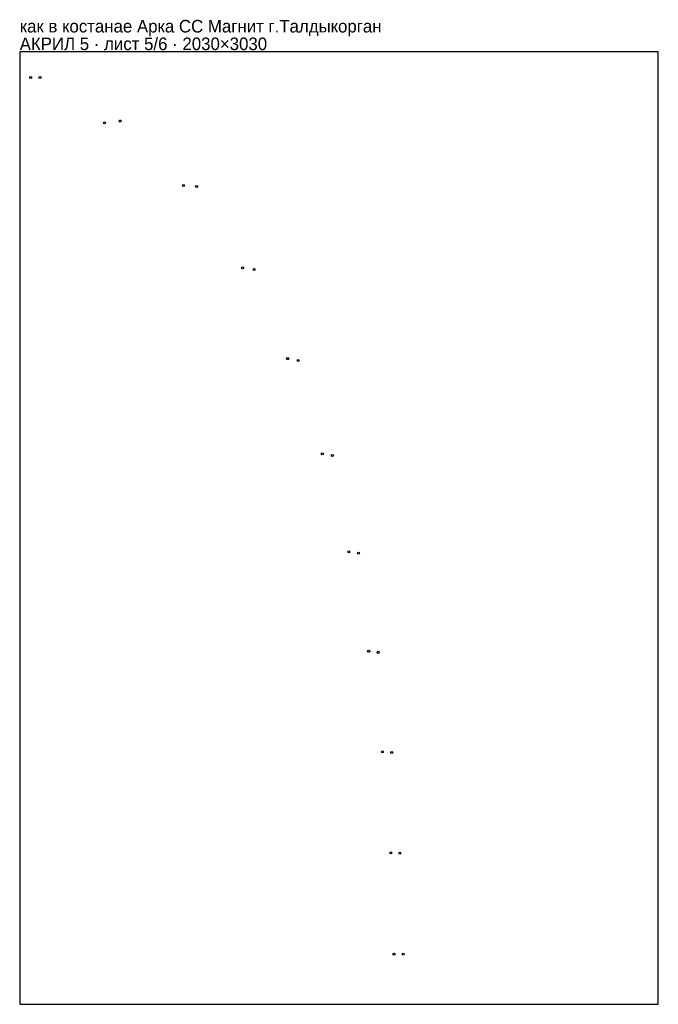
# Model space of a CAD drawing. Header units: millimetres. Extents: x 0 to 2030, y 0 to 3132.
import ezdxf

# ---------------------------------------------------------------- set-up
doc = ezdxf.new("R2010")
doc.units = ezdxf.units.MM
doc.layers.add('INFO', color=7, linetype='Continuous')

msp = doc.modelspace()

# ---------------------------------------------------------------- linework, layer by layer
msp.add_lwpolyline([(0, 0), (2030, 0), (2030, 3030), (0, 3030)], close=True)
for centre in [(35.000434, 2947.528951), (64.500434, 2947.651951), (269.431434, 2803.424951), (319.617434, 2809.337951), (520.943434, 2604.308951), (562.526434, 2600.987951), (708.735434, 2342.629951), (745.371434, 2337.109951), (851.725434, 2053.645951), (885.468434, 2047.940951), (962.004434, 1750.554951), (993.928434, 1745.384951), (1046.501434, 1439.241951), (1077.277434, 1434.921951), (1109.348434, 1122.826951), (1139.276434, 1119.480951), (1153.063434, 803.202951), (1182.485434, 800.918951), (1179.527434, 481.685951), (1208.623434, 480.498951), (1190.004434, 159.248951), (1219.024434, 159.179951)]:
    msp.add_circle(centre, 3.25)

# ---------------------------------------------------------------- texts
at = {"layer": 'INFO'}
for s, p in [('как в костанае Арка СС Магнит г.Талдыкорган', (0, 3091)), ('АКРИЛ 5 · лист 5/6 · 2030×3030', (0, 3035))]:
    msp.add_text(s, height=40, dxfattribs=at).set_placement(p)

doc.saveas('drawing.dxf')
